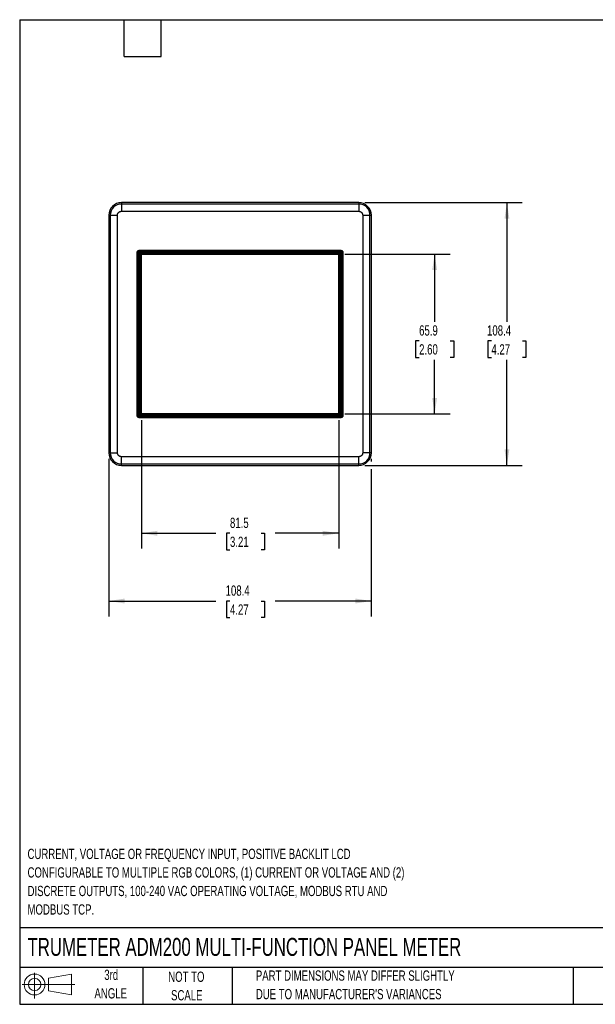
# Model space of a CAD drawing. Header units: millimetres. Extents: x 6 to 273, y 6 to 210.
# Tile 1 of 3: x 6 to 125, y 6 to 210. Entities that reach past the tile are written whole.
import ezdxf

# ---------------------------------------------------------------- set-up
doc = ezdxf.new("R2010")
doc.units = ezdxf.units.MM
doc.layers.add('DIMENSIONS', color=140, linetype='Continuous', lineweight=25)
doc.layers.add('TEXT', color=140, linetype='Continuous', lineweight=25)
doc.layers.add('SLD-DEFPOINTS', color=7, linetype='Continuous')
doc.styles.add('SLDTEXTSTYLE0', font='TXT', dxfattribs={"width": 0.7})
doc.dimstyles.new('SLDDIMSTYLE1', dxfattribs={"dimtxt": 2.158008, "dimasz": 3.302, "dimexe": 0, "dimexo": 0.0625, "dimgap": 0.539502, "dimtad": 0, "dimtih": 1, "dimtoh": 1, "dimlfac": 2, "dimrnd": 1e-09, "dimzin": 12, "dimdsep": 46, "dimtxsty": 'SLDTEXTSTYLE0', "dimsah": 1, "dimcen": 0.09, "dimadec": 0, "dimazin": 3, "dimtfac": 1, "dimtofl": 0, "dimtmove": 0, "dimatfit": 3, "dimfxl": 0, "dimfrac": 2, "dimtolj": 1, "dimtzin": 12, "dimarcsym": 0})

# ---------------------------------------------------------------- blocks, each defined once
blk = doc.blocks.new('Block11')
at = {"color": 7, "linetype": 'Continuous', "lineweight": 18}
for p, q in [((2.59, 5.31), (2.59, 0)), ((5.48, 4.17), (10.18, 5.03)), ((5.48, 1.6), (5.48, 4.17)), ((10.18, 5.03), (10.18, 0.73)), ((0, 2.88), (10.87, 2.88)), ((5.48, 1.6), (10.18, 0.73))]:
    blk.add_line(p, q, dxfattribs=at)
for radius in [2.15, 1.29]:
    blk.add_circle((2.59, 2.88), radius, dxfattribs=at)
blk = doc.blocks.new('Block12')
at = {"layer": 'SLD-DEFPOINTS'}
blk.add_blockref('Block11', (0, 0), dxfattribs=at)
blk = doc.blocks.new('SW_NOTE_0_1')
at = {"layer": 'TEXT', "color": 0, "char_height": 2.1167, "attachment_point": 1, "style": 'SLDTEXTSTYLE0'}
for s, insert in [('CURRENT, VOLTAGE OR FREQUENCY INPUT, POSITIVE BACKLIT LCD', (0, 2.73)), ('CONFIGURABLE TO MULTIPLE RGB COLORS, (1) CURRENT OR VOLTAGE AND (2)', (0, -1.09)), ('DISCRETE OUTPUTS, 100-240 VAC OPERATING VOLTAGE, MODBUS RTU AND', (0, -4.92)), ('MODBUS TCP.', (0, -8.74))]:
    blk.add_mtext(s, dxfattribs=dict(at, insert=insert))
blk = doc.blocks.new('SW_NOTE_0_4')
at = {"layer": 'TEXT', "color": 0, "char_height": 2.1167, "attachment_point": 1, "style": 'SLDTEXTSTYLE0'}
for s, insert in [('PART DIMENSIONS MAY DIFFER SLIGHTLY', (0, 2.73)), ("DUE TO MANUFACTURER'S VARIANCES", (0, -1.09))]:
    blk.add_mtext(s, dxfattribs=dict(at, insert=insert))
blk = doc.blocks.new('SW_NOTE_0_5')
at = {"layer": 'TEXT', "color": 0, "char_height": 2.117, "attachment_point": 2, "style": 'SLDTEXTSTYLE0'}
for s, insert in [('NOT TO', (5.26, 2.73)), ('SCALE', (5.35, -1.09))]:
    blk.add_mtext(s, dxfattribs=dict(at, insert=insert))
blk = doc.blocks.new('SW_NOTE_0_6')
at = {"layer": 'TEXT', "color": 0, "char_height": 2.117, "attachment_point": 2, "style": 'SLDTEXTSTYLE0'}
for s, insert in [('3rd', (2.32, 2.73)), ('ANGLE', (2.22, -1.09))]:
    blk.add_mtext(s, dxfattribs=dict(at, insert=insert))
blk = doc.blocks.new('_D_5')
at = {"layer": 'DIMENSIONS'}
for p, q in [((77.64, 171.79), (110.15, 171.79)), ((106.97, 171.79), (106.97, 147.18)), ((103.77, 143.27), (103.04, 143.27)), ((103.04, 143.27), (103.04, 139.84)), ((110.18, 143.27), (110.9, 143.27)), ((110.9, 143.27), (110.9, 139.84)), ((103.04, 139.84), (103.77, 139.84)), ((106.97, 117.58), (106.97, 139.36)), ((110.9, 139.84), (110.18, 139.84)), ((77.64, 117.58), (110.15, 117.58))]:
    blk.add_line(p, q, dxfattribs=at)
for points in [[(106.97, 171.79), (106.47, 168.49), (107.48, 168.49)], [(106.97, 117.58), (107.48, 120.88), (106.47, 120.88)]]:
    blk.add_solid(points, dxfattribs=at)
at = {"layer": 'DIMENSIONS', "char_height": 2.117, "attachment_point": 1, "style": 'SLDTEXTSTYLE0'}
for s, insert in [('108.4', (102.87, 146.48)), ('4.27', (103.77, 142.57))]:
    blk.add_mtext(s, dxfattribs=dict(at, insert=insert))
blk = doc.blocks.new('_D_6')
at = {"layer": 'DIMENSIONS'}
for p, q in [((73.52, 161.17), (95.22, 161.17)), ((92.04, 161.17), (92.04, 147.18)), ((88.84, 143.27), (88.11, 143.27)), ((88.11, 143.27), (88.11, 139.84)), ((95.25, 143.27), (95.98, 143.27)), ((95.98, 143.27), (95.98, 139.84)), ((88.11, 139.84), (88.84, 139.84)), ((92.04, 128.2), (92.04, 139.36)), ((95.98, 139.84), (95.25, 139.84)), ((73.52, 128.2), (95.22, 128.2))]:
    blk.add_line(p, q, dxfattribs=at)
for points in [[(92.04, 161.17), (91.54, 157.87), (92.55, 157.87)], [(92.04, 128.2), (92.55, 131.5), (91.54, 131.5)]]:
    blk.add_solid(points, dxfattribs=at)
at = {"layer": 'DIMENSIONS', "char_height": 2.117, "attachment_point": 1, "style": 'SLDTEXTSTYLE0'}
for s, insert in [('65.9', (88.84, 146.48)), ('2.60', (88.84, 142.57))]:
    blk.add_mtext(s, dxfattribs=dict(at, insert=insert))
blk = doc.blocks.new('_D_7')
at = {"layer": 'DIMENSIONS'}
for p, q in [((31.48, 126.93), (31.48, 100.39)), ((72.25, 126.93), (72.25, 100.39)), ((31.48, 103.56), (46.85, 103.56)), ((49.78, 103.56), (49.05, 103.56)), ((49.05, 103.56), (49.05, 100.13)), ((56.19, 103.56), (56.92, 103.56)), ((56.92, 103.56), (56.92, 100.13)), ((72.25, 103.56), (59.12, 103.56)), ((49.05, 100.13), (49.78, 100.13)), ((56.92, 100.13), (56.19, 100.13))]:
    blk.add_line(p, q, dxfattribs=at)
for points in [[(31.48, 103.56), (34.78, 103.05), (34.78, 104.07)], [(72.25, 103.56), (68.95, 104.07), (68.95, 103.05)]]:
    blk.add_solid(points, dxfattribs=at)
at = {"layer": 'DIMENSIONS', "char_height": 2.117, "attachment_point": 1, "style": 'SLDTEXTSTYLE0'}
for s, insert in [('81.5', (49.78, 106.77)), ('3.21', (49.78, 102.86))]:
    blk.add_mtext(s, dxfattribs=dict(at, insert=insert))
blk = doc.blocks.new('_D_8')
at = {"layer": 'DIMENSIONS'}
for p, q in [((24.76, 118.92), (24.76, 86.4)), ((78.97, 118.92), (78.97, 118.34)), ((78.97, 116.82), (78.97, 86.4)), ((24.76, 89.58), (46.85, 89.58)), ((49.78, 89.58), (49.05, 89.58)), ((49.05, 89.58), (49.05, 86.15)), ((56.19, 89.58), (56.92, 89.58)), ((56.92, 89.58), (56.92, 86.15)), ((78.97, 89.58), (59.12, 89.58)), ((49.05, 86.15), (49.78, 86.15)), ((56.92, 86.15), (56.19, 86.15))]:
    blk.add_line(p, q, dxfattribs=at)
for points in [[(24.76, 89.58), (28.06, 89.07), (28.06, 90.09)], [(78.97, 89.58), (75.67, 90.09), (75.67, 89.07)]]:
    blk.add_solid(points, dxfattribs=at)
at = {"layer": 'DIMENSIONS', "char_height": 2.117, "attachment_point": 1, "style": 'SLDTEXTSTYLE0'}
for s, insert in [('108.4', (48.88, 92.79)), ('4.27', (49.78, 88.88))]:
    blk.add_mtext(s, dxfattribs=dict(at, insert=insert))

msp = doc.modelspace()

# ---------------------------------------------------------------- linework, layer by layer
for p, q in [((27.3666, 171.7929), (27.3666, 171.5128)), ((76.3666, 171.7929), (27.3666, 171.7929)), ((76.3666, 171.5128), (27.3666, 171.5128)), ((27.3666, 171.5128), (27.3666, 170.0137)), ((76.3666, 171.7929), (76.3666, 171.5128)), ((76.3666, 171.5128), (76.3666, 170.0137)), ((24.7594, 169.1857), (24.7594, 120.1857)), ((24.7594, 169.1857), (25.0396, 169.1857)), ((25.0396, 169.1857), (25.0396, 120.1857)), ((25.0396, 169.1857), (26.5387, 169.1857)), ((26.5387, 120.1857), (26.5387, 169.1857)), ((27.3666, 170.0137), (76.3666, 170.0137)), ((77.1946, 169.1857), (78.6937, 169.1857)), ((77.1946, 169.1857), (77.1946, 120.1857)), ((78.6937, 120.1857), (78.6937, 169.1857)), ((78.6937, 169.1857), (78.9739, 169.1857)), ((78.9739, 120.1857), (78.9739, 169.1857)), ((30.6304, 161.5475), (30.6166, 161.5613)), ((30.6166, 161.5613), (30.6166, 127.8102)), ((30.6304, 127.824), (30.6304, 161.5475)), ((30.8801, 161.5475), (30.6304, 161.5475)), ((30.7403, 161.812), (30.9166, 161.6358)), ((30.8801, 127.824), (30.8801, 161.5475)), ((31.0049, 161.922), (30.9911, 161.9357)), ((72.7422, 161.9357), (30.9911, 161.9357)), ((31.0049, 161.6723), (31.0049, 161.922)), ((31.0049, 161.922), (72.7284, 161.922)), ((31.0049, 161.6723), (72.7284, 161.6723)), ((31.1032, 161.4492), (72.6301, 161.4492)), ((31.1032, 127.9223), (31.1032, 161.4492)), ((31.3529, 161.1995), (31.1032, 161.4492)), ((31.2589, 128.078), (31.2589, 161.1181)), ((31.2589, 161.1181), (31.2806, 161.0964)), ((31.2806, 161.0964), (31.2806, 128.0997)), ((31.3806, 161.0964), (31.2806, 161.0964)), ((31.3529, 161.1995), (72.3804, 161.1995)), ((31.3529, 161.115), (31.3529, 161.1995)), ((31.3666, 161.1857), (31.3529, 161.1995)), ((31.3529, 161.115), (31.3666, 161.1104)), ((31.3666, 161.1857), (72.3666, 161.1857)), ((31.3666, 161.1104), (31.3666, 161.1857)), ((31.3806, 161.1718), (31.3666, 161.1857)), ((31.3666, 161.1104), (31.3806, 161.0964)), ((31.3806, 161.1718), (31.3806, 161.0964)), ((31.4666, 161.1718), (31.3806, 161.1718)), ((31.4666, 161.1718), (31.4666, 128.1857)), ((31.4806, 161.1718), (31.476, 161.1764)), ((31.4806, 128.1997), (31.4806, 161.1718)), ((31.4806, 161.1718), (72.2527, 161.1718)), ((72.2573, 161.1764), (72.2527, 161.1718)), ((72.2527, 161.1718), (72.2527, 128.1997)), ((72.2666, 128.1857), (72.2666, 161.1718)), ((72.3527, 161.1718), (72.2666, 161.1718)), ((72.3527, 161.1718), (72.3666, 161.1857)), ((72.3527, 128.1997), (72.3527, 161.1718)), ((72.3804, 161.1995), (72.3666, 161.1857)), ((72.3666, 161.1857), (72.3666, 128.1857)), ((72.6301, 161.4492), (72.3804, 161.1995)), ((72.3804, 161.1995), (72.3804, 128.172)), ((72.6301, 161.4492), (72.6301, 127.9223)), ((72.7284, 161.922), (72.7422, 161.9357)), ((72.7284, 161.6723), (72.7284, 161.922)), ((72.993, 161.812), (72.8167, 161.6358)), ((72.8532, 161.5475), (72.8532, 127.824)), ((72.8532, 161.5475), (73.1029, 161.5475)), ((73.1029, 161.5475), (73.1166, 161.5613)), ((73.1029, 161.5475), (73.1029, 127.824)), ((73.1166, 127.8102), (73.1166, 161.5613)), ((31.1032, 127.9223), (31.2589, 128.078)), ((31.2806, 128.0997), (31.2589, 128.078)), ((72.2949, 128.078), (31.2589, 128.078)), ((31.2806, 128.0997), (72.2731, 128.0997)), ((31.4806, 128.1997), (31.4666, 128.1857)), ((31.4666, 128.1857), (72.2666, 128.1857)), ((72.2527, 128.1997), (31.4806, 128.1997)), ((72.2527, 128.1997), (72.2666, 128.1857)), ((72.2731, 128.0997), (72.2731, 128.1997)), ((72.2731, 128.1997), (72.2871, 128.1857)), ((72.2731, 128.1997), (72.3527, 128.1997)), ((72.2731, 128.0997), (72.2949, 128.078)), ((72.2871, 128.1857), (72.2917, 128.172)), ((72.3666, 128.1857), (72.2871, 128.1857)), ((72.3804, 128.172), (72.2917, 128.172)), ((72.3666, 128.1857), (72.3527, 128.1997)), ((72.3804, 128.172), (72.3666, 128.1857)), ((72.6301, 127.9223), (72.3804, 128.172)), ((30.6304, 127.824), (30.6166, 127.8102)), ((30.8801, 127.824), (30.6304, 127.824)), ((30.7403, 127.5594), (30.9166, 127.7357)), ((30.9911, 127.4357), (31.0049, 127.4495)), ((30.9911, 127.4357), (72.7422, 127.4357)), ((72.7284, 127.6992), (31.0049, 127.6992)), ((31.0049, 127.4495), (31.0049, 127.6992)), ((72.7284, 127.4495), (31.0049, 127.4495)), ((72.6301, 127.9223), (31.1032, 127.9223)), ((72.7284, 127.6992), (72.7284, 127.4495)), ((72.7284, 127.4495), (72.7422, 127.4357)), ((72.993, 127.5594), (72.8167, 127.7357)), ((72.8532, 127.824), (73.1029, 127.824)), ((73.1029, 127.824), (73.1166, 127.8102)), ((24.7594, 120.1857), (25.0396, 120.1857)), ((25.0396, 120.1857), (26.5387, 120.1857)), ((78.6937, 120.1857), (77.1946, 120.1857)), ((78.9739, 120.1857), (78.6937, 120.1857)), ((76.3666, 119.3578), (27.3666, 119.3578)), ((27.3666, 117.8587), (27.3666, 119.3578)), ((27.3666, 117.8587), (76.3666, 117.8587)), ((27.3666, 117.5785), (27.3666, 117.8587)), ((76.3666, 117.8587), (76.3666, 119.3578)), ((76.3666, 117.5785), (76.3666, 117.8587)), ((27.3666, 117.5785), (76.3666, 117.5785))]:
    msp.add_line(p, q)
for centre, radius, start, end in [((27.3666, 169.1857), 2.6072, 90, 180), ((27.3666, 169.1857), 2.3271, 90, 180), ((76.3666, 169.1857), 2.6072, 360, 90), ((76.3666, 169.1857), 2.3271, 360, 90), ((27.3666, 120.1857), 2.6072, 180, 270), ((27.3666, 120.1857), 2.3271, 180, 270), ((76.3666, 120.1857), 2.3271, 270, 0), ((76.3666, 120.1857), 2.6072, 270, 0)]:
    msp.add_arc(centre, radius, start, end)
for centre, major_axis, ratio, start_param, end_param in [((30.9922, 161.5602), (-0.2659, 0.2659), 0.99726469, 5.49915667, 7.06721394), ((31.1032, 161.1147), (0.25, 0), 0.01745506, 0.05235988, 0.89865025), ((72.7411, 161.5602), (0.2659, 0.2659), 0.99726469, 5.49915667, 7.06721394), ((72.2915, 127.9223), (0, 0.25), 0.01745506, 5.38453506, 6.23082543), ((30.9922, 127.8113), (-0.2659, -0.2659), 0.99726469, 5.49915667, 7.06721394), ((72.7411, 127.8113), (0.2659, -0.2659), 0.99726469, 5.49915667, 7.06721394)]:
    msp.add_ellipse(centre, major_axis=major_axis, ratio=ratio, start_param=start_param, end_param=end_param)
for points, knots in [([(26.5387, 169.1857), (26.5391, 169.2065), (26.54, 169.2482), (26.5473, 169.3102), (26.559, 169.3716), (26.5753, 169.4319), (26.5985, 169.4977), (26.6306, 169.568), (26.6732, 169.6411), (26.7231, 169.7095), (26.7803, 169.7722), (26.843, 169.8291), (26.9339, 169.8958), (27.0559, 169.9588), (27.1854, 169.9968), (27.2785, 170.0099), (27.3305, 170.0133), (27.3566, 170.0136), (27.3666, 170.0137)], [0, 0, 0, 0, 0.04801193, 0.09602386, 0.1440358, 0.19204773, 0.24005966, 0.30502342, 0.36999441, 0.43507662, 0.5001518, 0.56544012, 0.63009166, 0.76006813, 0.87990651, 0.93966204, 0.97689639, 1, 1, 1, 1]), ([(76.3666, 170.0137), (76.3875, 170.0133), (76.4291, 170.0124), (76.4911, 170.005), (76.5525, 169.9934), (76.6128, 169.9771), (76.6786, 169.9539), (76.7489, 169.9218), (76.822, 169.8792), (76.8904, 169.8292), (76.9531, 169.7721), (77.01, 169.7094), (77.0767, 169.6185), (77.1397, 169.4965), (77.1777, 169.367), (77.1908, 169.2739), (77.1942, 169.2219), (77.1945, 169.1958), (77.1946, 169.1857)], [0, 0, 0, 0, 0.04801193, 0.09602386, 0.1440358, 0.19204773, 0.24005966, 0.30502342, 0.36999441, 0.43507662, 0.5001518, 0.56544012, 0.63009166, 0.76006813, 0.87990651, 0.93966204, 0.97689639, 1, 1, 1, 1]), ([(30.6304, 161.5475), (30.631, 161.5621), (30.632, 161.5912), (30.6399, 161.6339), (30.6521, 161.6748), (30.6687, 161.7135), (30.6891, 161.7495), (30.7128, 161.7827), (30.7312, 161.8023), (30.7403, 161.812)], [0, 0, 0, 0, 0.14954524, 0.29685989, 0.44194464, 0.58480023, 0.72542744, 0.86382707, 1, 1, 1, 1]), ([(30.7403, 161.812), (30.7501, 161.8212), (30.7697, 161.8396), (30.8029, 161.8633), (30.8389, 161.8837), (30.8776, 161.9003), (30.9185, 161.9125), (30.9612, 161.9204), (30.9903, 161.9214), (31.0049, 161.922)], [0, 0, 0, 0, 0.13617293, 0.27457256, 0.41519977, 0.55805536, 0.70314011, 0.85045476, 1, 1, 1, 1]), ([(72.7284, 161.922), (72.743, 161.9214), (72.7721, 161.9204), (72.8148, 161.9125), (72.8557, 161.9003), (72.8944, 161.8837), (72.9304, 161.8633), (72.9636, 161.8396), (72.9832, 161.8212), (72.993, 161.812)], [0, 0, 0, 0, 0.14954524, 0.29685989, 0.44194464, 0.58480023, 0.72542744, 0.86382707, 1, 1, 1, 1]), ([(72.993, 161.812), (73.0021, 161.8023), (73.0205, 161.7827), (73.0442, 161.7495), (73.0646, 161.7135), (73.0812, 161.6748), (73.0934, 161.6339), (73.1013, 161.5912), (73.1023, 161.5621), (73.1029, 161.5475)], [0, 0, 0, 0, 0.13617293, 0.274572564, 0.415199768, 0.55805536, 0.703140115, 0.850454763, 1, 1, 1, 1]), ([(30.7403, 127.5594), (30.7312, 127.5692), (30.7128, 127.5888), (30.6891, 127.622), (30.6687, 127.658), (30.6521, 127.6967), (30.6399, 127.7376), (30.632, 127.7803), (30.631, 127.8094), (30.6304, 127.824)], [0, 0, 0, 0, 0.13617293, 0.27457256, 0.41519977, 0.55805536, 0.70314011, 0.85045476, 1, 1, 1, 1]), ([(31.0049, 127.4495), (30.9903, 127.4501), (30.9612, 127.4511), (30.9185, 127.459), (30.8776, 127.4712), (30.8389, 127.4877), (30.8029, 127.5082), (30.7697, 127.5318), (30.7501, 127.5503), (30.7403, 127.5594)], [0, 0, 0, 0, 0.14954524, 0.29685989, 0.44194464, 0.58480023, 0.72542744, 0.86382707, 1, 1, 1, 1]), ([(30.8801, 127.824), (30.8805, 127.8159), (30.8815, 127.7995), (30.889, 127.776), (30.9003, 127.754), (30.9112, 127.7418), (30.9166, 127.7357)], [0, 0, 0, 0, 0.2485571, 0.50015255, 0.75024976, 1, 1, 1, 1]), ([(30.9166, 127.7357), (30.9227, 127.7303), (30.9349, 127.7194), (30.9569, 127.7081), (30.9804, 127.7005), (30.9967, 127.6996), (31.0049, 127.6992)], [0, 0, 0, 0, 0.248289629, 0.499790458, 0.7499802, 1, 1, 1, 1]), ([(72.993, 127.5594), (72.9832, 127.5503), (72.9636, 127.5318), (72.9304, 127.5082), (72.8944, 127.4877), (72.8557, 127.4712), (72.8148, 127.459), (72.7721, 127.4511), (72.743, 127.4501), (72.7284, 127.4495)], [0, 0, 0, 0, 0.13617293, 0.27457256, 0.41519977, 0.55805536, 0.70314011, 0.85045476, 1, 1, 1, 1]), ([(73.1029, 127.824), (73.1023, 127.8094), (73.1013, 127.7803), (73.0934, 127.7376), (73.0812, 127.6967), (73.0646, 127.658), (73.0442, 127.622), (73.0205, 127.5888), (73.0021, 127.5692), (72.993, 127.5594)], [0, 0, 0, 0, 0.14954524, 0.29685989, 0.44194464, 0.58480023, 0.72542744, 0.86382707, 1, 1, 1, 1]), ([(27.3666, 119.3578), (27.3458, 119.3582), (27.3042, 119.3591), (27.2422, 119.3664), (27.1808, 119.3781), (27.1205, 119.3944), (27.0547, 119.4176), (26.9844, 119.4496), (26.9113, 119.4923), (26.8428, 119.5422), (26.7802, 119.5994), (26.7233, 119.6621), (26.6565, 119.753), (26.5936, 119.875), (26.5556, 120.0045), (26.5425, 120.0976), (26.539, 120.1496), (26.5388, 120.1757), (26.5387, 120.1857)], [0, 0, 0, 0, 0.04801193, 0.09602386, 0.1440358, 0.19204773, 0.24005966, 0.30502342, 0.36999441, 0.43507662, 0.5001518, 0.56544012, 0.63009166, 0.76006813, 0.87990651, 0.93966204, 0.97689639, 1, 1, 1, 1]), ([(77.1946, 120.1857), (77.1942, 120.1649), (77.1933, 120.1233), (77.1859, 120.0612), (77.1743, 119.9999), (77.158, 119.9396), (77.1348, 119.8738), (77.1027, 119.8035), (77.0601, 119.7304), (77.0102, 119.6619), (76.953, 119.5993), (76.8903, 119.5424), (76.7994, 119.4756), (76.6774, 119.4127), (76.5479, 119.3747), (76.4548, 119.3616), (76.4028, 119.3581), (76.3767, 119.3579), (76.3666, 119.3578)], [0, 0, 0, 0, 0.04801193, 0.09602386, 0.1440358, 0.19204773, 0.24005966, 0.30502342, 0.36999441, 0.43507662, 0.5001518, 0.56544012, 0.63009166, 0.76006813, 0.87990651, 0.93966204, 0.97689639, 1, 1, 1, 1])]:
    msp.add_open_spline(points, degree=3, knots=knots)
for points in [[(30.9166, 161.6358), (30.8934, 161.6125), (30.8801, 161.5804), (30.8801, 161.5475)], [(31.0049, 161.6723), (30.972, 161.6723), (30.9399, 161.659), (30.9166, 161.6358)], [(72.8167, 161.6358), (72.7934, 161.659), (72.7613, 161.6723), (72.7284, 161.6723)], [(72.8532, 161.5475), (72.8532, 161.5804), (72.8399, 161.6125), (72.8167, 161.6358)], [(72.7284, 127.6992), (72.7613, 127.6992), (72.7934, 127.7125), (72.8167, 127.7357)], [(72.8167, 127.7357), (72.8399, 127.759), (72.8532, 127.7911), (72.8532, 127.824)]]:
    msp.add_open_spline(points, degree=3)
at = {"layer": 'TEXT'}
for p, q in [((6.35, 209.55), (273.05, 209.55)), ((6.35, 209.55), (6.35, 6.35)), ((27.94, 201.93), (27.94, 209.55)), ((35.56, 201.93), (35.56, 209.55)), ((27.94, 201.93), (35.56, 201.93)), ((273.05, 22.1261), (6.35, 22.1261)), ((273.05, 13.97), (6.35, 13.97)), ((31.75, 13.97), (31.75, 6.35)), ((50.2116, 13.97), (50.2116, 6.35)), ((120.6465, 13.97), (120.6465, 6.35)), ((6.35, 6.35), (273.05, 6.35))]:
    msp.add_line(p, q, dxfattribs=at)

# ---------------------------------------------------------------- block references
at = {"layer": 'SLD-DEFPOINTS'}
msp.add_blockref('Block12', (6.8379, 7.5539), dxfattribs=at)
at = {"layer": 'TEXT'}
for name, p in [('SW_NOTE_0_1', (7.9704, 35.718)), ('SW_NOTE_0_6', (22.9315, 10.7648)), ('SW_NOTE_0_5', (35.5097, 10.3711)), ('SW_NOTE_0_4', (55.1193, 10.607))]:
    msp.add_blockref(name, p, dxfattribs=at)

# ---------------------------------------------------------------- texts
at = {"layer": 'TEXT', "insert": (7.9657, 20.0505), "char_height": 3.704167, "attachment_point": 1, "style": 'SLDTEXTSTYLE0'}
msp.add_mtext('TRUMETER ADM200 MULTI-FUNCTION PANEL METER', dxfattribs=at)

# ---------------------------------------------------------------- dimensions: what is measured, and where the dimension line sits
at = {"layer": 'DIMENSIONS'}
for base, p1, p2, picture, middle in [((106.9739, 171.7929), (76.3666, 117.5785), (76.3666, 171.7929), '_D_5', (106.9739, 143.2706)), ((92.0447, 128.1997), (72.2527, 161.1718), (72.2527, 128.1997), '_D_6', (92.0447, 143.2706))]:
    dim = msp.add_linear_dim(base=base, p1=p1, p2=p2, angle=90, dimstyle='SLDDIMSTYLE1', dxfattribs=at)
    dim.commit()
    dim.dimension.update_dxf_attribs({"geometry": picture, "text_midpoint": middle, "dimtype": 160})
for base, p1, p2, picture, middle in [((31.4806, 103.561), (72.2527, 128.1997), (31.4806, 128.1997), '_D_7', (52.9852, 103.561)), ((78.9739, 89.5785), (24.7594, 120.1857), (78.9739, 120.1857), '_D_8', (52.9852, 89.5785))]:
    dim = msp.add_linear_dim(base=base, p1=p1, p2=p2, dimstyle='SLDDIMSTYLE1', dxfattribs=at)
    dim.commit()
    dim.dimension.update_dxf_attribs({"geometry": picture, "text_midpoint": middle, "dimtype": 160})

doc.saveas('drawing.dxf')
